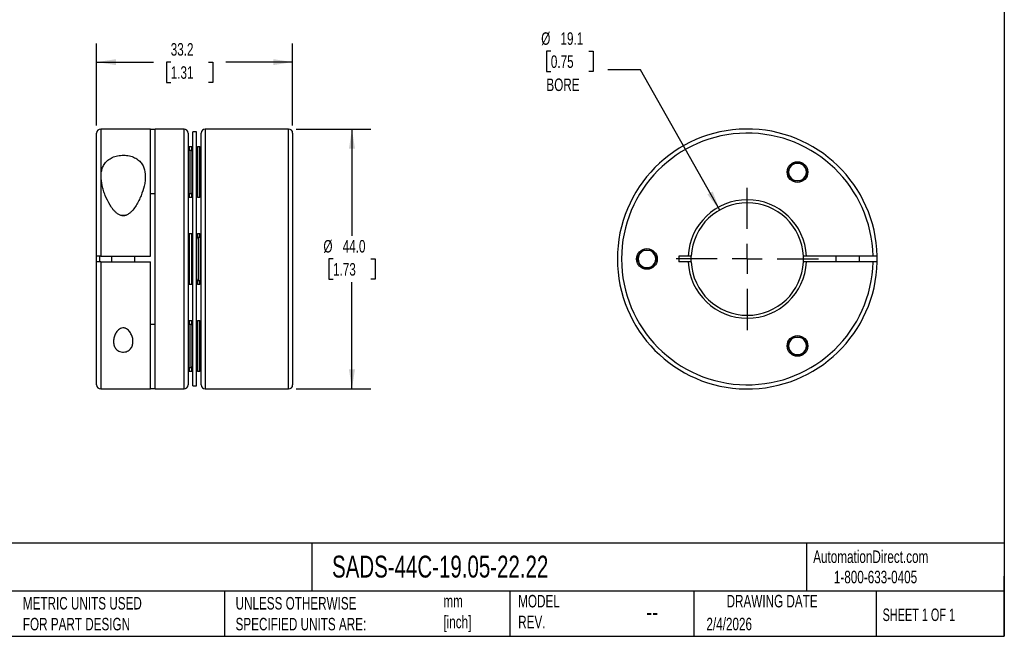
# Model space of a CAD drawing. Header units: millimetres. Extents: x 6 to 273, y 6 to 210.
# Tile 2 of 4: x 106 to 273, y 6 to 111. Entities that reach past the tile are written whole.
import ezdxf

# ---------------------------------------------------------------- set-up
doc = ezdxf.new("R2010")
doc.units = ezdxf.units.MM
doc.linetypes.add('SLD-Center', pattern=[19.05, 15.24, -1.27, 1.27, -1.27])
doc.linetypes.add('SLD-Solid', pattern=[0])
doc.layers.add('CENTER', color=40, linetype='SLD-Center')
doc.layers.add('DIMENSIONS', color=140, linetype='SLD-Solid', lineweight=25)
doc.layers.add('TEXT', color=140, linetype='SLD-Solid', lineweight=25)
doc.styles.add('SLDTEXTSTYLE0', font='TXT', dxfattribs={"width": 0.7})
doc.styles.add('SLDTEXTSTYLE1', font='TXT', dxfattribs={"width": 0.65})
doc.dimstyles.new('SLDDIMSTYLE0', dxfattribs={"dimtxt": 2.158008, "dimasz": 3.302, "dimexe": 0, "dimexo": 0.0625, "dimgap": 0.539502, "dimtad": 0, "dimtih": 1, "dimtoh": 1, "dimdec": 1, "dimrnd": 1e-09, "dimzin": 4, "dimdsep": 46, "dimtxsty": 'SLDTEXTSTYLE0', "dimsah": 1, "dimcen": 0.09, "dimadec": 0, "dimazin": 1, "dimtfac": 1, "dimtdec": 1, "dimtofl": 0, "dimtmove": 0, "dimatfit": 3, "dimfxl": 0, "dimfrac": 2, "dimtolj": 1, "dimtzin": 12, "dimarcsym": 0})
doc.dimstyles.new('SLDDIMSTYLE1', dxfattribs={"dimtxt": 2.158008, "dimasz": 3.302, "dimexe": 0, "dimexo": 0.0625, "dimgap": 0.539502, "dimtad": 0, "dimtih": 1, "dimtoh": 1, "dimdec": 1, "dimrnd": 1e-09, "dimzin": 12, "dimdsep": 46, "dimtxsty": 'SLDTEXTSTYLE0', "dimsah": 1, "dimcen": 0.09, "dimadec": 0, "dimazin": 3, "dimtfac": 1, "dimtdec": 1, "dimtofl": 0, "dimtmove": 0, "dimatfit": 3, "dimfxl": 0, "dimfrac": 2, "dimtolj": 1, "dimtzin": 12, "dimarcsym": 0})
doc.dimstyles.new('SLDDIMSTYLE2', dxfattribs={"dimtxt": 2.158008, "dimasz": 3.302, "dimexe": 0, "dimexo": 0.0625, "dimgap": 0.539502, "dimtad": 0, "dimtih": 1, "dimtoh": 1, "dimdec": 1, "dimrnd": 1e-09, "dimzin": 12, "dimdsep": 46, "dimtxsty": 'SLDTEXTSTYLE0', "dimsah": 1, "dimcen": 0, "dimadec": 0, "dimazin": 3, "dimtfac": 1, "dimtdec": 1, "dimtofl": 0, "dimtmove": 0, "dimatfit": 3, "dimfxl": 0, "dimfrac": 2, "dimtolj": 1, "dimtzin": 12, "dimarcsym": 0})

# ---------------------------------------------------------------- blocks, each defined once
blk = doc.blocks.new('_D')
at = {"layer": 'DIMENSIONS'}
for p, q in [((153.11, 92.22), (165.76, 92.22)), ((162.58, 92.22), (162.58, 74.13)), ((159.38, 70.22), (158.65, 70.22)), ((158.65, 70.22), (158.65, 66.79)), ((165.79, 70.22), (166.52, 70.22)), ((166.52, 70.22), (166.52, 66.79)), ((158.65, 66.79), (159.38, 66.79)), ((166.52, 66.79), (165.79, 66.79)), ((162.58, 48.22), (162.58, 66.31)), ((153.11, 48.22), (165.76, 48.22))]:
    blk.add_line(p, q, dxfattribs=at)
for points in [[(162.58, 92.22), (162.08, 88.92), (163.09, 88.92)], [(162.58, 48.22), (163.09, 51.52), (162.08, 51.52)]]:
    blk.add_solid(points, dxfattribs=at)
at = {"layer": 'DIMENSIONS', "char_height": 2.117, "attachment_point": 1, "style": 'SLDTEXTSTYLE0'}
for s, insert in [('%%c', (157.75, 73.43)), ('44.0', (161.01, 73.43)), ('1.73', (159.38, 69.52))]:
    blk.add_mtext(s, dxfattribs=dict(at, insert=insert))
blk = doc.blocks.new('_D_1')
at = {"layer": 'DIMENSIONS'}
for p, q in [((119.34, 92.79), (119.34, 106.72)), ((152.54, 92.79), (152.54, 106.72)), ((119.34, 103.55), (128.97, 103.55)), ((131.89, 103.55), (131.17, 103.55)), ((131.17, 103.55), (131.17, 100.12)), ((138.31, 103.55), (139.03, 103.55)), ((139.03, 103.55), (139.03, 100.12)), ((152.54, 103.55), (141.23, 103.55)), ((131.17, 100.12), (131.89, 100.12)), ((139.03, 100.12), (138.31, 100.12))]:
    blk.add_line(p, q, dxfattribs=at)
for points in [[(119.34, 103.55), (122.65, 103.04), (122.65, 104.05)], [(152.54, 103.55), (149.24, 104.05), (149.24, 103.04)]]:
    blk.add_solid(points, dxfattribs=at)
at = {"layer": 'DIMENSIONS', "char_height": 2.117, "attachment_point": 1, "style": 'SLDTEXTSTYLE0'}
for s, insert in [('33.2', (131.89, 106.76)), ('1.31', (131.89, 102.84))]:
    blk.add_mtext(s, dxfattribs=dict(at, insert=insert))
blk = doc.blocks.new('_D_2')
at = {"layer": 'DIMENSIONS'}
for p, q in [((196.26, 105.38), (195.53, 105.38)), ((195.53, 105.38), (195.53, 101.95)), ((202.67, 105.38), (203.4, 105.38)), ((203.4, 105.38), (203.4, 101.95)), ((195.53, 101.95), (196.26, 101.95)), ((203.4, 101.95), (202.67, 101.95)), ((211.44, 102.25), (205.89, 102.25)), ((224.85, 78.51), (211.44, 102.25))]:
    blk.add_line(p, q, dxfattribs=at)
blk.add_solid([(224.85, 78.51), (223.67, 81.64), (222.78, 81.14)], dxfattribs=at)
at = {"layer": 'DIMENSIONS', "char_height": 2.117, "attachment_point": 1, "style": 'SLDTEXTSTYLE0'}
for s, insert in [('%%c', (194.63, 108.59)), ('19.1', (197.89, 108.59)), ('0.75', (196.26, 104.68)), ('BORE', (195.51, 100.77))]:
    blk.add_mtext(s, dxfattribs=dict(at, insert=insert))
blk = doc.blocks.new('SW_CENTERMARKSYMBOL_0')
at = {"layer": 'CENTER', "color": 0}
for p, q in [((0, 5.08), (0, 12.065)), ((0, 0), (0, 2.54)), ((-5.08, 0), (-12.065, 0)), ((0, 0), (-2.54, 0)), ((0, 0), (0, -2.54)), ((0, 0), (2.54, 0)), ((5.08, 0), (12.065, 0)), ((0, -5.08), (0, -12.065))]:
    blk.add_line(p, q, dxfattribs=at)

msp = doc.modelspace()

# ---------------------------------------------------------------- linework, layer by layer
for p, q in [((128.44, 92.22), (120.04, 92.22)), ((120.04, 92.22), (120.04, 70.72)), ((128.44, 92.22), (129.24, 92.22)), ((128.44, 70.72), (128.44, 92.22)), ((134.14, 92.22), (129.24, 92.22)), ((129.24, 48.22), (129.24, 92.22)), ((134.14, 70.22), (134.14, 92.22)), ((136.24, 91.72), (135.64, 91.72)), ((135.64, 80.97), (135.64, 91.72)), ((136.24, 80.97), (136.24, 91.72)), ((142.64, 92.22), (137.74, 92.22)), ((137.74, 92.22), (137.74, 48.22)), ((143.44, 92.22), (142.64, 92.22)), ((151.84, 92.22), (143.44, 92.22)), ((151.84, 48.22), (151.84, 92.22)), ((119.34, 70.72), (119.34, 91.52)), ((134.84, 91.52), (134.84, 70.22)), ((137.04, 48.92), (137.04, 91.52)), ((152.54, 91.52), (152.54, 48.92)), ((135.34, 88.59), (134.94, 88.59)), ((134.94, 88.59), (134.94, 87.13)), ((135.44, 89.19), (135.04, 89.19)), ((135.04, 89.19), (135.04, 88.59)), ((135.34, 87.13), (135.34, 88.59)), ((135.44, 88.57), (135.44, 89.19)), ((136.84, 89.19), (136.44, 89.19)), ((136.44, 89.19), (136.44, 86.29)), ((136.84, 86.29), (136.84, 89.19)), ((134.94, 87.13), (134.94, 81.29)), ((135.34, 81.29), (135.34, 87.13)), ((136.44, 86.29), (136.44, 80.69)), ((136.84, 80.69), (136.84, 86.29)), ((236.3, 84.94), (237.16, 86.44)), ((237.16, 86.44), (238.9, 86.44)), ((238.9, 86.44), (239.76, 84.94)), ((237.16, 83.44), (236.3, 84.94)), ((238.9, 83.44), (237.16, 83.44)), ((239.76, 84.94), (238.9, 83.44)), ((128.44, 81.33), (129.24, 81.33)), ((134.94, 81.29), (135.34, 81.29)), ((135.04, 81.29), (135.04, 80.69)), ((135.04, 80.69), (135.44, 80.69)), ((135.44, 80.69), (135.44, 81.31)), ((135.64, 48.72), (135.64, 80.97)), ((136.24, 48.72), (136.24, 80.97)), ((136.44, 80.69), (136.84, 80.69)), ((123.41, 77.62), (124.32, 77.62)), ((135.44, 74.47), (135.04, 74.47)), ((135.04, 74.47), (135.04, 73.54)), ((135.04, 73.54), (135.04, 65.97)), ((135.44, 73.54), (135.44, 74.47)), ((135.44, 65.97), (135.44, 73.54)), ((136.84, 74.47), (136.44, 74.47)), ((136.44, 74.47), (136.44, 73.85)), ((136.94, 73.87), (136.54, 73.87)), ((136.54, 73.87), (136.54, 72.58)), ((136.84, 73.87), (136.84, 74.47)), ((136.94, 72.58), (136.94, 73.87)), ((136.54, 72.58), (136.54, 66.57)), ((136.94, 66.57), (136.94, 72.58)), ((210.8, 70.22), (211.66, 71.72)), ((211.66, 71.72), (213.4, 71.72)), ((213.4, 71.72), (214.26, 70.22)), ((119.34, 69.72), (119.34, 70.72)), ((119.84, 70.72), (119.84, 69.72)), ((120.04, 70.72), (128.44, 70.72)), ((121.84, 70.72), (121.84, 69.72)), ((125.84, 69.72), (125.84, 70.72)), ((134.14, 48.22), (134.14, 70.22)), ((134.84, 70.22), (134.84, 48.92)), ((211.66, 68.72), (210.8, 70.22)), ((214.26, 70.22), (213.4, 68.72)), ((219.52, 70.72), (217.92, 70.72)), ((217.92, 70.72), (217.92, 69.72)), ((220.02, 70.72), (219.52, 70.72)), ((239.54, 70.72), (239.04, 70.72)), ((250.82, 70.72), (239.54, 70.72)), ((244.53, 70.72), (244.53, 69.72)), ((248.53, 69.72), (248.53, 70.72)), ((251.53, 69.72), (251.53, 70.72)), ((119.34, 48.92), (119.34, 69.72)), ((120.04, 69.72), (128.44, 69.72)), ((120.04, 69.72), (120.04, 48.22)), ((128.44, 48.22), (128.44, 69.72)), ((213.4, 68.72), (211.66, 68.72)), ((219.52, 69.72), (217.92, 69.72)), ((220.02, 69.72), (219.52, 69.72)), ((239.54, 69.72), (239.04, 69.72)), ((250.82, 69.72), (239.54, 69.72)), ((135.04, 65.97), (135.44, 65.97)), ((136.44, 66.59), (136.44, 65.97)), ((136.44, 65.97), (136.84, 65.97)), ((136.54, 66.57), (136.94, 66.57)), ((136.84, 65.97), (136.84, 66.57)), ((129.24, 59.11), (128.44, 59.11)), ((135.34, 59.15), (134.94, 59.15)), ((134.94, 59.15), (134.94, 57.52)), ((135.44, 59.75), (135.04, 59.75)), ((135.04, 59.75), (135.04, 59.15)), ((135.34, 57.52), (135.34, 59.15)), ((135.44, 59.13), (135.44, 59.75)), ((136.84, 59.75), (136.44, 59.75)), ((136.44, 59.75), (136.44, 56.58)), ((136.84, 56.58), (136.84, 59.75)), ((134.94, 57.52), (134.94, 51.85)), ((135.34, 51.85), (135.34, 57.52)), ((236.3, 55.5), (237.16, 57)), ((237.16, 57), (238.9, 57)), ((238.9, 57), (239.76, 55.5)), ((136.44, 56.58), (136.44, 51.25)), ((136.84, 51.25), (136.84, 56.58)), ((237.16, 54), (236.3, 55.5)), ((239.76, 55.5), (238.9, 54)), ((238.9, 54), (237.16, 54)), ((134.94, 51.85), (135.34, 51.85)), ((135.04, 51.85), (135.04, 51.25)), ((135.44, 51.25), (135.44, 51.86)), ((135.04, 51.25), (135.44, 51.25)), ((136.44, 51.25), (136.84, 51.25)), ((135.64, 48.72), (136.24, 48.72)), ((120.04, 48.22), (128.44, 48.22)), ((129.24, 48.22), (128.44, 48.22)), ((129.24, 48.22), (134.14, 48.22)), ((137.74, 48.22), (142.64, 48.22)), ((142.64, 48.22), (143.44, 48.22)), ((143.44, 48.22), (151.84, 48.22))]:
    msp.add_line(p, q)
at = {"flags": 128}
for points in [[(134.94, 88.59), (134.89, 88.59), (134.84, 88.57)], [(134.84, 81.31), (134.89, 81.3), (134.94, 81.29)], [(137.04, 73.85), (137, 73.86), (136.94, 73.87)], [(239.04, 69.72), (239.06, 70.22), (239.04, 70.72)], [(136.94, 66.57), (137, 66.57), (137.04, 66.59)], [(134.94, 59.15), (134.89, 59.14), (134.84, 59.13)], [(134.84, 51.86), (134.89, 51.85), (134.94, 51.85)]]:
    msp.add_lwpolyline(points, dxfattribs=at)
for centre in [(238.03, 84.94), (212.53, 70.22), (238.03, 55.5)]:
    msp.add_circle(centre, 1.75)
for centre, radius, start, end in [((120.04, 91.52), 0.7, 90, 180), ((134.14, 91.52), 0.7, 0, 90), ((137.74, 91.52), 0.7, 90, 180), ((151.84, 91.52), 0.7, 0, 90), ((229.53, 70.22), 22, 1.3023, 358.6977), ((229.53, 70.22), 21.3, 1.3451, 358.6549), ((135.04, 88.99), 0.2, 90, 180), ((135.34, 88.29), 0.3, 0, 90), ((135.44, 88.99), 0.2, 0, 90), ((136.44, 88.99), 0.2, 90, 180), ((136.84, 88.99), 0.2, 0, 90), ((238.03, 84.94), 1.5, 150, 210), ((238.03, 84.94), 1.5, 90, 150), ((238.03, 84.94), 1.5, 30, 90), ((238.03, 84.94), 1.5, 330, 30), ((238.03, 84.94), 1.5, 210, 270), ((238.03, 84.94), 1.5, 270, 330), ((135.04, 80.89), 0.2, 180, 270), ((135.34, 81.59), 0.3, 270, 0), ((135.44, 80.89), 0.2, 270, 0), ((136.44, 80.89), 0.2, 180, 270), ((136.84, 80.89), 0.2, 270, 0), ((229.53, 70.22), 10.03, 2.8588, 177.1412), ((229.53, 70.22), 9.52, 3.009, 176.991), ((135.04, 74.27), 0.2, 90, 180), ((135.44, 74.27), 0.2, 0, 90), ((136.44, 74.27), 0.2, 90, 180), ((136.54, 73.57), 0.3, 90, 180), ((136.84, 74.27), 0.2, 0, 90), ((212.53, 70.22), 1.5, 90, 150), ((212.53, 70.22), 1.5, 30, 90), ((212.53, 70.22), 1.5, 150, 210), ((212.53, 70.22), 1.5, 330, 30), ((212.53, 70.22), 1.5, 210, 270), ((212.53, 70.22), 1.5, 270, 330), ((229.53, 70.22), 10.03, 182.8588, 357.1412), ((229.53, 70.22), 9.53, 183.009, 356.991), ((136.54, 66.87), 0.3, 180, 270), ((135.04, 66.17), 0.2, 180, 270), ((135.44, 66.17), 0.2, 270, 0), ((136.44, 66.17), 0.2, 180, 270), ((136.84, 66.17), 0.2, 270, 0), ((135.04, 59.55), 0.2, 90, 180), ((135.34, 58.85), 0.3, 0, 90), ((135.44, 59.55), 0.2, 0, 90), ((136.44, 59.55), 0.2, 90, 180), ((136.84, 59.55), 0.2, 0, 90), ((238.03, 55.5), 1.5, 90, 150), ((238.03, 55.5), 1.5, 30, 90), ((238.03, 55.5), 1.5, 150, 210), ((238.03, 55.5), 1.5, 330, 30), ((238.03, 55.5), 1.5, 210, 270), ((238.03, 55.5), 1.5, 270, 330), ((135.34, 52.15), 0.3, 270, 360), ((135.04, 51.45), 0.2, 180, 270), ((135.44, 51.45), 0.2, 270, 0), ((136.44, 51.45), 0.2, 180, 270), ((136.84, 51.45), 0.2, 270, 0), ((120.04, 48.92), 0.7, 180, 270), ((134.14, 48.92), 0.7, 270, 0), ((137.74, 48.92), 0.7, 180, 270), ((151.84, 48.92), 0.7, 270, 0)]:
    msp.add_arc(centre, radius, start, end)
for points, knots in [([(127.59, 84.18), (127.59, 84.71), (127.52, 85.2), (127.26, 85.89), (127.15, 86.12), (126.86, 86.54), (126.69, 86.73), (126.28, 87.08), (126.04, 87.23), (125.64, 87.43), (125.5, 87.49), (125.2, 87.59), (125.05, 87.63), (124.58, 87.74), (124.24, 87.78), (123.56, 87.78), (123.22, 87.75), (122.58, 87.62), (122.27, 87.53), (121.72, 87.28), (121.48, 87.13), (121.05, 86.78), (120.87, 86.59), (120.57, 86.18), (120.46, 85.96), (120.27, 85.5), (120.21, 85.26), (120.12, 84.76), (120.1, 84.51), (120.09, 83.72), (120.16, 83.18), (120.34, 82.37), (120.41, 82.09), (120.59, 81.54), (120.69, 81.26), (121.02, 80.43), (121.29, 79.88), (121.78, 79.08), (121.97, 78.81), (122.27, 78.44), (122.38, 78.32), (122.61, 78.09), (122.74, 77.98), (123.01, 77.78), (123.16, 77.7), (123.39, 77.6), (123.47, 77.58), (123.64, 77.54), (123.72, 77.53), (123.89, 77.53), (123.98, 77.53), (124.14, 77.56), (124.23, 77.58), (124.47, 77.67), (124.62, 77.75), (124.89, 77.93), (125.02, 78.04), (125.26, 78.26), (125.37, 78.38), (125.68, 78.75), (125.86, 79.01), (126.2, 79.55), (126.35, 79.82), (126.63, 80.37), (126.75, 80.65), (127.09, 81.47), (127.27, 82.02), (127.46, 82.84), (127.51, 83.12), (127.58, 83.65), (127.59, 83.92), (127.59, 84.18)], [0, 0, 0, 0, 0.0625, 0.0625, 0.09375, 0.09375, 0.125, 0.125, 0.15625, 0.15625, 0.171875, 0.171875, 0.1875, 0.1875, 0.21875, 0.21875, 0.25, 0.25, 0.28125, 0.28125, 0.3125, 0.3125, 0.34375, 0.34375, 0.375, 0.375, 0.40625, 0.40625, 0.4375, 0.4375, 0.5, 0.5, 0.53125, 0.53125, 0.5625, 0.5625, 0.625, 0.625, 0.65625, 0.65625, 0.671875, 0.671875, 0.6875, 0.6875, 0.703125, 0.703125, 0.710937, 0.710937, 0.71875, 0.71875, 0.726562, 0.726562, 0.734375, 0.734375, 0.75, 0.75, 0.765625, 0.765625, 0.78125, 0.78125, 0.8125, 0.8125, 0.84375, 0.84375, 0.875, 0.875, 0.9375, 0.9375, 0.96875, 0.96875, 1, 1, 1, 1]), ([(120.04, 70.72), (119.95, 70.72), (119.86, 70.72), (119.69, 70.72), (119.61, 70.72), (119.42, 70.72), (119.34, 70.72), (119.34, 70.72)], [0, 0, 0, 0, 0.25, 0.25, 0.5, 0.5, 1, 1, 1, 1]), ([(251.53, 70.72), (251.53, 70.72), (251.51, 70.72), (251.44, 70.72), (251.38, 70.72), (251.19, 70.72), (251.01, 70.72), (250.82, 70.72)], [0, 0, 0, 0, 0.25, 0.25, 0.5, 0.5, 1, 1, 1, 1]), ([(120.04, 69.72), (119.95, 69.72), (119.86, 69.72), (119.69, 69.72), (119.61, 69.72), (119.42, 69.72), (119.34, 69.72), (119.34, 69.72)], [0, 0, 0, 0, 0.25, 0.25, 0.5, 0.5, 1, 1, 1, 1]), ([(251.53, 69.72), (251.53, 69.72), (251.51, 69.72), (251.44, 69.72), (251.38, 69.72), (251.19, 69.72), (251.01, 69.72), (250.82, 69.72)], [0, 0, 0, 0, 0.25, 0.25, 0.5, 0.5, 1, 1, 1, 1]), ([(125.49, 56.25), (125.49, 56.03), (125.47, 55.82), (125.34, 55.41), (125.24, 55.21), (124.95, 54.86), (124.75, 54.7), (124.39, 54.54), (124.26, 54.5), (123.98, 54.46), (123.84, 54.45), (123.41, 54.49), (123.15, 54.59), (122.83, 54.8), (122.74, 54.87), (122.58, 55.04), (122.52, 55.14), (122.34, 55.42), (122.27, 55.63), (122.19, 56.05), (122.19, 56.27), (122.23, 56.71), (122.27, 56.93), (122.43, 57.37), (122.53, 57.59), (122.81, 58), (122.98, 58.2), (123.32, 58.42), (123.44, 58.48), (123.71, 58.55), (123.86, 58.56), (124.07, 58.53), (124.14, 58.51), (124.27, 58.46), (124.33, 58.43), (124.51, 58.33), (124.62, 58.25), (124.81, 58.07), (124.89, 57.98), (125.04, 57.78), (125.1, 57.67), (125.27, 57.36), (125.35, 57.13), (125.47, 56.69), (125.49, 56.47), (125.49, 56.25)], [0, 0, 0, 0, 0.0625, 0.0625, 0.125, 0.125, 0.1875, 0.1875, 0.21875, 0.21875, 0.25, 0.25, 0.3125, 0.3125, 0.34375, 0.34375, 0.375, 0.375, 0.4375, 0.4375, 0.5, 0.5, 0.5625, 0.5625, 0.625, 0.625, 0.6875, 0.6875, 0.71875, 0.71875, 0.75, 0.75, 0.765625, 0.765625, 0.78125, 0.78125, 0.8125, 0.8125, 0.84375, 0.84375, 0.875, 0.875, 0.9375, 0.9375, 1, 1, 1, 1])]:
    msp.add_open_spline(points, degree=3, knots=knots)
for points in [[(220.01, 70.22), (220.01, 70.39), (220.01, 70.55), (220.02, 70.72)], [(220.02, 69.72), (220.01, 69.89), (220.01, 70.05), (220.01, 70.22)]]:
    msp.add_open_spline(points, degree=3)
at = {"layer": 'TEXT'}
for p, q in [((273.05, 209.55), (273.05, 6.35)), ((273.05, 22.13), (6.35, 22.13)), ((155.76, 22.13), (155.76, 13.97)), ((239.58, 22.13), (239.58, 13.97)), ((273.05, 6.35), (273.05, 16.51)), ((273.05, 13.97), (6.35, 13.97)), ((141, 13.97), (141, 6.35)), ((189.3, 13.97), (189.3, 6.35)), ((220.47, 13.97), (220.47, 6.35)), ((251.35, 13.97), (251.35, 6.35)), ((6.35, 6.35), (273.05, 6.35))]:
    msp.add_line(p, q, dxfattribs=at)

# ---------------------------------------------------------------- block references
at = {"layer": 'CENTER'}
msp.add_blockref('SW_CENTERMARKSYMBOL_0', (229.53, 70.22), dxfattribs=at)

# ---------------------------------------------------------------- texts
at = {"layer": 'TEXT'}
for s, insert, char_height, attachment_point, style in [('SADS-44C-19.05-22.22', (159.21, 20), 3.7042, 1, 'SLDTEXTSTYLE0'), ('AutomationDirect.com', (240.69, 20.88), 2.1167, 1, 'SLDTEXTSTYLE0'), ('1-800-633-0405', (244.19, 17.44), 2.1167, 1, 'SLDTEXTSTYLE0'), ('MODEL ^JREV.', (190.73, 13.36), 2.1167, 1, 'SLDTEXTSTYLE0'), ('DRAWING DATE', (233.73, 13.36), 2.1167, 2, 'SLDTEXTSTYLE0'), ('METRIC UNITS USED ^JFOR PART DESIGN', (106.85, 13), 2.1167, 1, 'SLDTEXTSTYLE0'), ('UNLESS OTHERWISE ^JSPECIFIED UNITS ARE:', (142.87, 13), 2.1167, 1, 'SLDTEXTSTYLE0'), ('mm^J[inch]', (178.06, 13.36), 2.117, 1, 'SLDTEXTSTYLE0'), ('--', (212.43, 12.08), 3.175, 1, 'SLDTEXTSTYLE0'), ('SHEET 1 OF 1', (252.44, 11.05), 2.1167, 1, 'SLDTEXTSTYLE1'), ('2/4/2026', (222.61, 9.49), 2.117, 1, 'SLDTEXTSTYLE0')]:
    msp.add_mtext(s, dxfattribs=dict(at, insert=insert, char_height=char_height, attachment_point=attachment_point, style=style))

# ---------------------------------------------------------------- dimensions: what is measured, and where the dimension line sits
at = {"layer": 'DIMENSIONS'}
dim = msp.add_diameter_dim_2p(p1=(234.21, 61.92), p2=(224.85, 78.51), text='<>\\PBORE', dimstyle='SLDDIMSTYLE2', dxfattribs=at)
dim.commit()
dim.dimension.update_dxf_attribs({"geometry": '_D_2', "text_midpoint": (199.46, 103.36), "dimtype": 163})
dim = msp.add_linear_dim(base=(119.34, 103.55), p1=(152.54, 91.52), p2=(119.34, 91.52), dimstyle='SLDDIMSTYLE1', dxfattribs=at)
dim.commit()
dim.dimension.update_dxf_attribs({"geometry": '_D_1', "text_midpoint": (135.1, 103.55), "dimtype": 160})
dim = msp.add_linear_dim(base=(162.58, 92.22), p1=(151.84, 48.22), p2=(151.84, 92.22), angle=90, text='%%c<>', dimstyle='SLDDIMSTYLE0', dxfattribs=at)
dim.commit()
dim.dimension.update_dxf_attribs({"geometry": '_D', "text_midpoint": (162.58, 70.22), "dimtype": 160})

doc.saveas('drawing.dxf')
